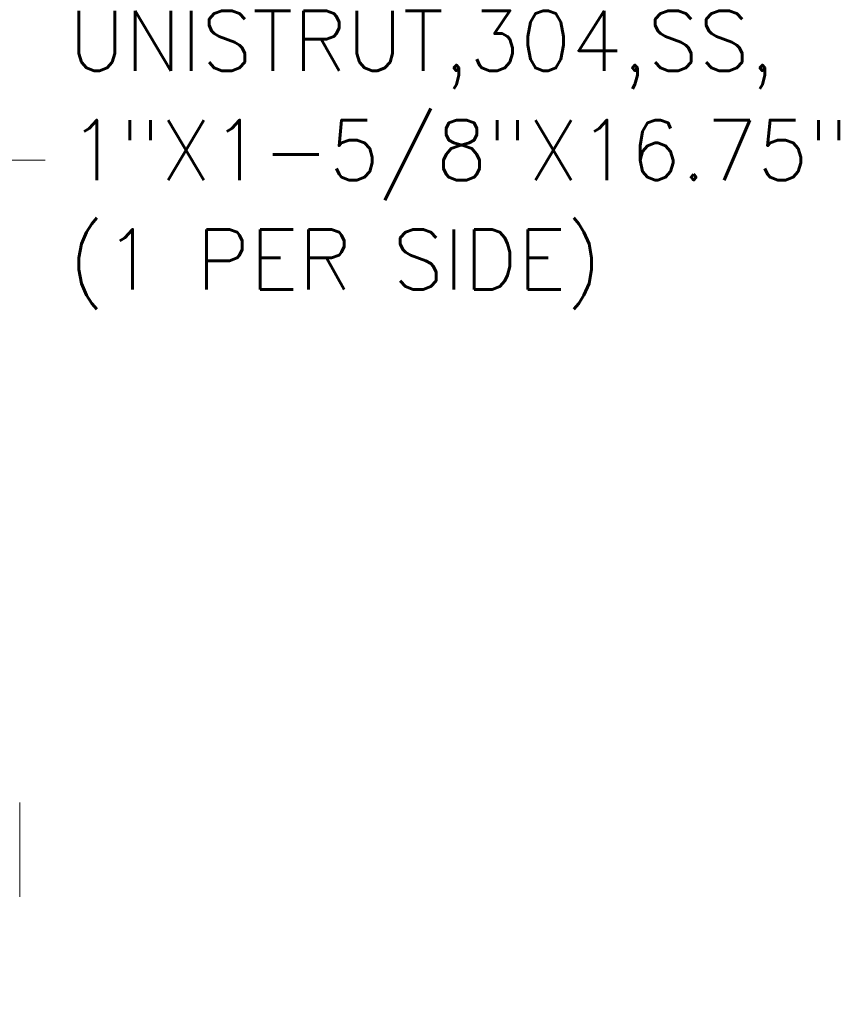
# Model space of a CAD drawing. Header units: inches. Extents: x 3 to 388, y 9 to 244.
# Tile 28 of 53: x 99 to 123, y 140 to 170. Entities that reach past the tile are written whole.
import ezdxf

# ---------------------------------------------------------------- set-up
doc = ezdxf.new("R2010")
doc.units = ezdxf.units.IN
doc.header["$LTSCALE"] = 23
doc.header["$MEASUREMENT"] = 0
for name, color, linetype, lineweight in [('Dimension (ANSI)', 7, 'Continuous', 5), ('Symbol (ANSI)', 7, 'Continuous', 5), ('Visible (ANSI)', 7, 'Continuous', 5)]:
    doc.layers.add(name, color=color, linetype=linetype, lineweight=lineweight)
doc.styles.add('ROMANS', font='romans.shx')
doc.dimstyles.new('Default (ANSI)', dxfattribs={"dimscale": 23, "dimtxt": 0.08, "dimasz": 0.098425, "dimexe": 0.125, "dimexo": 0.0625, "dimgap": 0.031496, "dimtad": 0, "dimtih": 1, "dimtoh": 1, "dimrnd": 1e-08, "dimzin": 0, "dimdsep": 46, "dimtxsty": 'ROMANS', "dimcen": 0.09, "dimdle": 0.393701, "dimclrd": 256, "dimclre": 256, "dimclrt": 256, "dimadec": 0, "dimazin": 0, "dimtfac": 1.25, "dimtofl": 0, "dimtmove": 0, "dimatfit": 3, "dimfxl": 0, "dimtolj": 1, "dimtzin": 0, "dimlwd": -1, "dimlwe": -1, "dimarcsym": 0})
doc.dimstyles.new('Default (ANSI)$7', dxfattribs={"dimscale": 23, "dimtxt": 0.08, "dimasz": 0.098425, "dimexe": 0.125, "dimexo": 0.0625, "dimgap": 0.031496, "dimtad": 0, "dimtih": 1, "dimtoh": 1, "dimrnd": 1e-08, "dimzin": 0, "dimdsep": 46, "dimtxsty": 'ROMANS', "dimcen": 0.09, "dimdle": 0.393701, "dimclrd": 256, "dimclre": 256, "dimclrt": 256, "dimadec": 0, "dimazin": 0, "dimtfac": 1.25, "dimtofl": 0, "dimtmove": 0, "dimatfit": 3, "dimfxl": 0, "dimtolj": 1, "dimtzin": 0, "dimlwd": -1, "dimlwe": -1, "dimarcsym": 0})

# ---------------------------------------------------------------- blocks, each defined once
blk = doc.blocks.new('*D28')
at = {"layer": 'Defpoints', "color": 0}
for p in [(94.175, 147.48), (95.175, 136.03), (95.175, 117.515)]:
    blk.add_point(p, dxfattribs=at)
at = {"layer": 'Dimension (ANSI)'}
for p, q in [((94.175, 146.042), (94.175, 133.155)), ((91.911, 136.03), (89.647, 136.03)), ((97.439, 136.03), (99.928, 136.03))]:
    blk.add_line(p, q, dxfattribs=at)
for points in [[(91.911, 136.408), (91.911, 135.653), (94.175, 136.03)], [(97.439, 136.408), (97.439, 135.653), (95.175, 136.03)]]:
    blk.add_solid(points, dxfattribs=at)
at = {"layer": 'Dimension (ANSI)', "insert": (100.653, 136.95), "char_height": 1.84, "attachment_point": 1, "style": 'ROMANS'}
blk.add_mtext('\\A1;1.00', dxfattribs=at)

msp = doc.modelspace()

# ---------------------------------------------------------------- linework, layer by layer
at = {"layer": 'Visible (ANSI)'}
for q in [(98.6192, 145.8336), (98.6192, 142.939)]:
    msp.add_line((98.6192, 144.9075), q, dxfattribs=at)

# ---------------------------------------------------------------- texts
at = {"layer": 'Symbol (ANSI)', "insert": (100.1226, 165.5543), "char_height": 1.84, "width": 26.894569, "attachment_point": 4, "line_spacing_factor": 1.093904, "style": 'ROMANS'}
msp.add_mtext('{\\fRomanS|b0|i0;\\H1.8400;UNISTRUT,304,SS,\\P1"X1-5/8"X16.75"\\P\\fromans|b0|i0;\\H1.8400;(1 PER SIDE)}', dxfattribs=at)

# ---------------------------------------------------------------- dimensions: what is measured, and where the dimension line sits
at = {"layer": 'Dimension (ANSI)'}
dim = msp.add_linear_dim(base=(95.1748, 136.0303), p1=(94.1748, 147.4799), p2=(95.1748, 117.5149), angle=180, dimstyle='Default (ANSI)', override={"dimtih": 0, "dimtoh": 0, "dimdec": 2, "dimse2": 1, "dimtp": 0, "dimtm": 0, "dimtdec": 2, "dimatfit": 1}, dxfattribs=at)
dim.commit()
dim.dimension.update_dxf_attribs({"geometry": '*D28', "text_midpoint": (103.3251, 136.0303), "dimtype": 160})

# ---------------------------------------------------------------- leaders
at = {"layer": 'Symbol (ANSI)', "annotation_type": 0, "has_hookline": 1, "hookline_direction": 0, "text_width": 25.9232}
msp.add_leader([(88.2877, 148.9799), (97.1344, 165.5543), (99.3982, 165.5543)], dimstyle='Default (ANSI)$7', override={"dimtad": 0}, dxfattribs=at)

doc.saveas('drawing.dxf')
